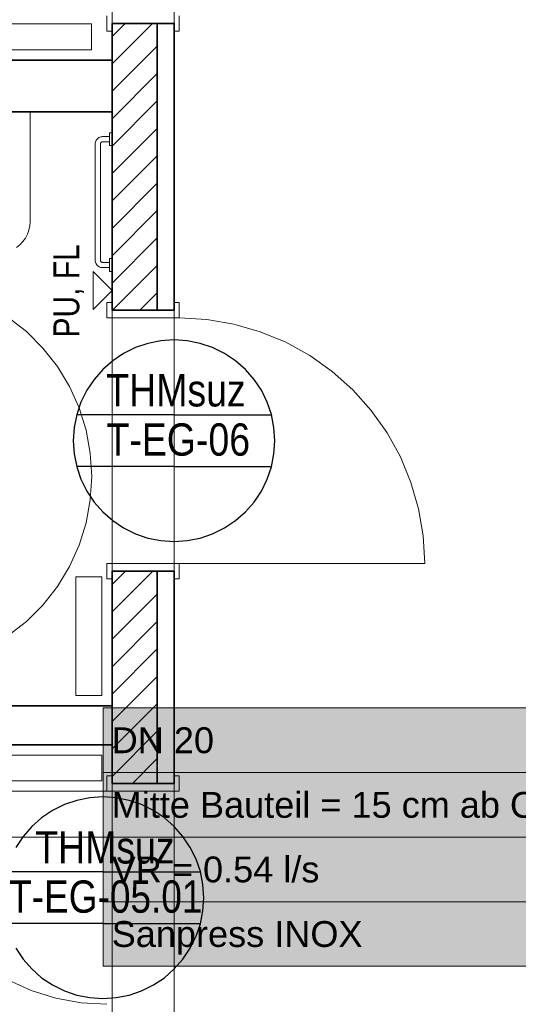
# Model space of a CAD drawing. Extents: x -132 to 668, y -61 to 533.
# Tile 14 of 256: x 94 to 132, y 11 to 87. Entities that reach past the tile are written whole.
import ezdxf
from ezdxf.lldxf.tags import DXFTag

# ---------------------------------------------------------------- set-up
doc = ezdxf.new("R2010")
doc.units = 0
doc.layers.get('0').update_dxf_attribs({"lineweight": 5})
for name, color, linetype, lineweight in [('5_EG-BESTAND', 7, 'Continuous', 25), ('5_EG-HLSE', 7, 'Continuous', 25), ('5_EG-NEU', 7, 'Continuous', 25), ('5_EG-SCHRAFF-FILL', 7, 'Continuous', 25), ('5_EG-TÜRSTEMPEL', 7, 'Continuous', 25), ('5_EG-WANDFLÄCHENMATERIAL', 7, 'Continuous', 25)]:
    doc.layers.add(name, color=color, linetype=linetype, lineweight=lineweight)
doc.layers.add('S_Kaltwasser_Beschriftung-OG', color=7, linetype='Continuous', lineweight=18, true_color=0x005e00)
doc.styles.get("Standard").update_dxf_attribs({"font": 'arial.ttf'})
tags = doc.linetypes.add('ALL_S14', pattern=[0.002, 0.001, -0.001]).pattern_tags.tags
tags[6:7] = [DXFTag(74, 4), DXFTag(75, 0), DXFTag(340, '0'), DXFTag(46, 1.0), DXFTag(50, 0.0), DXFTag(44, 0.0), DXFTag(45, 0.0)]
tags[4:5] = [DXFTag(74, 4), DXFTag(75, 0), DXFTag(340, '0'), DXFTag(46, 1.0), DXFTag(50, 0.0), DXFTag(44, 0.0), DXFTag(45, 0.0)]
tags = doc.linetypes.add('PUNKT2_S9', pattern=[0.0005, 0, -0.0005]).pattern_tags.tags
tags[6:7] = [DXFTag(74, 4), DXFTag(75, 0), DXFTag(340, '0'), DXFTag(46, 1.0), DXFTag(50, 0.0), DXFTag(44, 0.0), DXFTag(45, 0.0)]
tags[4:5] = [DXFTag(74, 4), DXFTag(75, 0), DXFTag(340, '0'), DXFTag(46, 1.0), DXFTag(50, 0.0), DXFTag(44, 0.0), DXFTag(45, 0.0)]

# ---------------------------------------------------------------- blocks, each defined once
blk = doc.blocks.new('Referenz-A07AMLO71N', base_point=(-89.161, -60.051))
at = {"layer": '5_EG-BESTAND', "color": 0, "linetype": 'ALL_S14', "lineweight": 13, "ltscale": 0.13}
for p, q in [((100.923, 167.942), (100.923, -27.678)), ((105.723, 167.942), (105.723, -27.739))]:
    blk.add_line(p, q, dxfattribs=at)
at = {"layer": '5_EG-HLSE', "color": 0, "lineweight": 13}
for p, q in [((87.363, 86.638), (99.323, 86.638)), ((99.323, 86.638), (99.323, 84.638)), ((87.363, 84.638), (99.323, 84.638)), ((81.579, 79.838), (94.579, 79.838)), ((94.579, 79.838), (94.579, 71.324)), ((99.845, 77.794), (99.789, 77.744)), ((99.907, 77.835), (99.845, 77.794)), ((99.974, 77.868), (99.907, 77.835)), ((100.045, 77.892), (99.974, 77.868)), ((100.118, 77.907), (100.045, 77.892)), ((100.193, 77.912), (100.118, 77.907)), ((100.193, 77.912), (100.723, 77.912)), ((100.723, 78.212), (100.723, 77.212)), ((100.923, 78.212), (100.723, 78.212)), ((100.923, 78.212), (100.923, 77.212)), ((99.627, 77.415), (99.622, 77.341)), ((99.622, 77.341), (99.622, 68.343)), ((99.641, 77.488), (99.627, 77.415)), ((99.665, 77.559), (99.641, 77.488)), ((99.698, 77.626), (99.665, 77.559)), ((99.74, 77.688), (99.698, 77.626)), ((99.789, 77.744), (99.74, 77.688)), ((100.025, 77.364), (100.023, 77.342)), ((100.023, 77.341), (100.023, 68.341)), ((100.029, 77.386), (100.025, 77.364)), ((100.036, 77.407), (100.029, 77.386)), ((100.046, 77.427), (100.036, 77.407)), ((100.058, 77.446), (100.046, 77.427)), ((100.073, 77.462), (100.058, 77.446)), ((100.09, 77.477), (100.073, 77.462)), ((100.108, 77.489), (100.09, 77.477)), ((100.128, 77.499), (100.108, 77.489)), ((100.15, 77.506), (100.128, 77.499)), ((100.171, 77.51), (100.15, 77.506)), ((100.194, 77.512), (100.171, 77.51)), ((100.192, 77.512), (100.723, 77.512)), ((100.723, 77.212), (100.923, 77.212)), ((94.486, 70.668), (94.555, 70.993)), ((94.555, 70.993), (94.579, 71.324)), ((94.216, 70.058), (94.373, 70.354)), ((94.373, 70.354), (94.486, 70.668)), ((93.523, 69.323), (93.788, 69.538)), ((93.788, 69.538), (94.02, 69.784)), ((94.02, 69.784), (94.216, 70.058)), ((99.622, 68.343), (99.627, 68.268)), ((99.627, 68.268), (99.641, 68.195)), ((99.641, 68.195), (99.665, 68.124)), ((99.665, 68.124), (99.698, 68.057)), ((99.698, 68.057), (99.74, 67.995)), ((99.74, 67.995), (99.789, 67.939)), ((99.789, 67.939), (99.845, 67.89)), ((99.845, 67.89), (99.907, 67.848)), ((99.907, 67.848), (99.974, 67.815)), ((100.023, 68.341), (100.025, 68.319)), ((100.025, 68.319), (100.029, 68.297)), ((100.029, 68.297), (100.036, 68.276)), ((100.036, 68.276), (100.046, 68.256)), ((100.046, 68.256), (100.058, 68.238)), ((100.058, 68.238), (100.073, 68.221)), ((100.073, 68.221), (100.09, 68.206)), ((100.09, 68.206), (100.108, 68.194)), ((100.108, 68.194), (100.128, 68.184)), ((100.128, 68.184), (100.15, 68.177)), ((100.15, 68.177), (100.171, 68.173)), ((100.171, 68.173), (100.194, 68.172)), ((100.192, 68.172), (100.723, 68.172)), ((100.723, 68.472), (100.923, 68.472)), ((100.723, 67.472), (100.723, 68.472)), ((100.923, 68.472), (100.923, 67.472)), ((99.974, 67.815), (100.045, 67.791)), ((100.045, 67.791), (100.118, 67.776)), ((100.118, 67.776), (100.193, 67.772)), ((100.193, 67.772), (100.723, 67.772)), ((100.923, 67.472), (100.723, 67.472)), ((98.123, 34.638), (98.123, 43.838)), ((100.123, 43.838), (98.123, 43.838)), ((100.123, 34.638), (100.123, 43.838)), ((98.123, 34.638), (100.123, 34.638)), ((78.963, 30.038), (100.123, 30.038)), ((100.123, 28.038), (100.123, 30.038)), ((78.963, 28.038), (100.123, 28.038))]:
    blk.add_line(p, q, dxfattribs=at)
at = {"layer": '5_EG-HLSE', "color": 0, "linetype": 'ALL_S14', "lineweight": 13, "ltscale": 0.13}
for p, q in [((94.295, 62.825), (92.869, 63.942)), ((95.576, 61.544), (94.295, 62.825)), ((96.693, 60.118), (95.576, 61.544)), ((97.63, 58.568), (96.693, 60.118)), ((98.373, 56.916), (97.63, 58.568)), ((98.912, 55.187), (98.373, 56.916)), ((99.239, 53.405), (98.912, 55.187)), ((99.348, 51.597), (99.239, 53.405)), ((99.239, 49.789), (99.348, 51.597)), ((98.912, 48.007), (99.239, 49.789)), ((98.373, 46.278), (98.912, 48.007)), ((97.63, 44.626), (98.373, 46.278)), ((96.693, 43.076), (97.63, 44.626)), ((95.576, 41.65), (96.693, 43.076)), ((94.295, 40.369), (95.576, 41.65)), ((92.869, 39.252), (94.295, 40.369))]:
    blk.add_line(p, q, dxfattribs=at)
at = {"layer": '5_EG-NEU', "color": 0, "lineweight": 13}
for p, q in [((100.523, 86.064), (100.523, 87.264)), ((106.123, 87.264), (106.123, 86.064)), ((105.723, 86.664), (100.923, 86.664)), ((100.923, 86.664), (100.923, 86.064)), ((105.723, 86.064), (105.723, 86.664)), ((100.923, 86.064), (100.523, 86.064)), ((106.123, 86.064), (105.723, 86.064)), ((100.523, 65.072), (100.523, 63.872)), ((100.923, 65.072), (100.523, 65.072)), ((100.923, 64.472), (100.923, 65.072)), ((106.123, 65.072), (105.723, 65.072)), ((105.723, 65.072), (105.723, 64.472)), ((106.123, 63.872), (106.123, 65.072)), ((105.723, 64.472), (100.923, 64.472)), ((100.523, 63.872), (106.123, 63.872)), ((108.25, 63.752), (106.123, 63.872)), ((110.351, 63.395), (108.25, 63.752)), ((112.398, 62.805), (110.351, 63.395)), ((114.367, 61.99), (112.398, 62.805)), ((116.232, 60.959), (114.367, 61.99)), ((117.969, 59.726), (116.232, 60.959)), ((119.558, 58.307), (117.969, 59.726)), ((120.978, 56.718), (119.558, 58.307)), ((122.211, 54.98), (120.978, 56.718)), ((123.242, 53.115), (122.211, 54.98)), ((124.057, 51.147), (123.242, 53.115)), ((124.647, 49.099), (124.057, 51.147)), ((125.004, 46.999), (124.647, 49.099)), ((125.123, 44.872), (125.004, 46.999)), ((100.523, 43.672), (100.523, 44.872)), ((100.523, 44.872), (106.123, 44.872)), ((105.723, 44.272), (100.923, 44.272)), ((100.923, 44.272), (100.923, 43.672)), ((105.723, 43.672), (105.723, 44.272)), ((106.123, 44.872), (125.123, 44.872)), ((106.123, 44.872), (106.123, 43.672)), ((100.923, 43.672), (100.523, 43.672)), ((106.123, 43.672), (105.723, 43.672)), ((100.523, 28.438), (100.523, 27.238)), ((100.923, 28.438), (100.523, 28.438)), ((100.923, 27.838), (100.923, 28.438)), ((106.123, 28.438), (105.723, 28.438)), ((105.723, 28.438), (105.723, 27.838)), ((106.123, 27.238), (106.123, 28.438)), ((105.723, 27.838), (100.923, 27.838)), ((100.523, 27.238), (84.023, 27.238)), ((100.523, 27.238), (106.123, 27.238)), ((92.855, 12.628), (94.672, 11.81)), ((94.672, 11.81), (96.574, 11.217)), ((96.574, 11.217), (98.534, 10.858)), ((98.534, 10.858), (100.523, 10.738))]:
    blk.add_line(p, q, dxfattribs=at)
at = {"layer": '5_EG-NEU', "color": 0, "lineweight": 35}
for p, q in [((105.723, 86.664), (100.923, 86.664)), ((100.923, 86.664), (100.923, 79.838)), ((104.423, 86.664), (104.423, 64.472)), ((105.723, 64.472), (105.723, 86.664)), ((73.296, 83.838), (100.923, 83.838)), ((53.096, 79.838), (100.923, 79.838)), ((100.923, 79.838), (100.923, 64.472)), ((100.923, 64.472), (105.723, 64.472)), ((100.923, 44.272), (105.723, 44.272)), ((100.923, 44.272), (100.923, 30.838)), ((104.423, 44.272), (104.423, 27.838)), ((105.723, 27.838), (105.723, 44.272)), ((53.096, 33.838), (100.923, 33.838)), ((68.296, 30.838), (100.923, 30.838)), ((100.923, 30.838), (100.923, 27.838)), ((105.723, 27.838), (100.923, 27.838))]:
    blk.add_line(p, q, dxfattribs=at)
at = {"layer": '5_EG-NEU', "color": 0, "linetype": 'PUNKT2_S9', "lineweight": 13, "ltscale": 0.13}
for p, q in [((100.923, 63.872), (100.923, 44.872)), ((105.723, 63.872), (105.723, 44.872)), ((100.923, 27.238), (100.923, 10.738)), ((105.723, 27.238), (105.723, 10.738))]:
    blk.add_line(p, q, dxfattribs=at)
at = {"layer": '5_EG-SCHRAFF-FILL', "color": 0, "lineweight": 13}
for p, q in [((100.932, 83.545), (104.051, 86.664)), ((100.933, 85.667), (101.929, 86.664)), ((100.931, 81.422), (104.423, 84.915)), ((100.93, 79.3), (104.423, 82.793)), ((100.929, 77.178), (104.423, 80.672)), ((100.928, 75.056), (104.423, 78.551)), ((100.927, 72.933), (104.423, 76.429)), ((100.926, 70.811), (104.423, 74.308)), ((100.925, 68.689), (104.423, 72.187)), ((100.924, 66.566), (104.423, 70.065)), ((100.951, 64.472), (104.423, 67.944)), ((103.072, 64.472), (104.423, 65.823)), ((100.931, 41.118), (104.085, 44.272)), ((100.933, 43.24), (101.964, 44.272)), ((100.93, 38.995), (104.423, 42.488)), ((100.929, 36.873), (104.423, 40.367)), ((100.927, 34.75), (104.423, 38.246)), ((100.926, 32.627), (104.423, 36.124)), ((100.925, 30.505), (104.423, 34.003)), ((100.923, 28.382), (104.423, 31.882)), ((102.501, 27.838), (104.423, 29.76))]:
    blk.add_line(p, q, dxfattribs=at)
at = {"layer": '5_EG-TÜRSTEMPEL', "color": 0, "lineweight": -2}
for p, q in [((103.704, 61.906), (102.738, 61.578)), ((104.705, 62.105), (103.704, 61.906)), ((105.723, 62.172), (104.705, 62.105)), ((106.741, 62.105), (105.723, 62.172)), ((107.742, 61.906), (106.741, 62.105)), ((108.708, 61.578), (107.742, 61.906)), ((101.823, 61.127), (100.975, 60.56)), ((102.738, 61.578), (101.823, 61.127)), ((109.623, 61.127), (108.708, 61.578)), ((110.471, 60.56), (109.623, 61.127)), ((100.975, 60.56), (100.208, 59.887)), ((111.239, 59.887), (110.471, 60.56)), ((100.208, 59.887), (99.535, 59.12)), ((111.911, 59.12), (111.239, 59.887)), ((99.535, 59.12), (98.968, 58.272)), ((112.478, 58.272), (111.911, 59.12)), ((98.968, 58.272), (98.517, 57.357)), ((112.929, 57.357), (112.478, 58.272)), ((98.517, 57.357), (98.189, 56.39)), ((113.257, 56.39), (112.929, 57.357)), ((98.189, 56.39), (97.99, 55.39)), ((105.723, 56.372), (98.184, 56.372)), ((105.723, 56.372), (113.262, 56.372)), ((113.456, 55.39), (113.257, 56.39)), ((97.99, 55.39), (97.923, 54.372)), ((113.523, 54.372), (113.456, 55.39)), ((97.923, 54.372), (97.99, 53.353)), ((113.456, 53.353), (113.523, 54.372)), ((97.99, 53.353), (98.189, 52.353)), ((113.257, 52.353), (113.456, 53.353)), ((105.723, 52.372), (98.184, 52.372)), ((98.189, 52.353), (98.517, 51.387)), ((105.723, 52.372), (113.262, 52.372)), ((112.929, 51.387), (113.257, 52.353)), ((98.517, 51.387), (98.968, 50.472)), ((112.478, 50.472), (112.929, 51.387)), ((98.968, 50.472), (99.535, 49.623)), ((111.911, 49.623), (112.478, 50.472)), ((99.535, 49.623), (100.208, 48.856)), ((111.239, 48.856), (111.911, 49.623)), ((100.208, 48.856), (100.975, 48.183)), ((110.471, 48.183), (111.239, 48.856)), ((100.975, 48.183), (101.823, 47.617)), ((109.623, 47.617), (110.471, 48.183)), ((101.823, 47.617), (102.738, 47.165)), ((108.708, 47.165), (109.623, 47.617)), ((102.738, 47.165), (103.704, 46.837)), ((103.704, 46.837), (104.705, 46.638)), ((104.705, 46.638), (105.723, 46.572)), ((105.723, 46.572), (106.741, 46.638)), ((106.741, 46.638), (107.742, 46.837)), ((107.742, 46.837), (108.708, 47.165)), ((99.205, 26.721), (98.204, 26.522)), ((100.223, 26.788), (99.205, 26.721)), ((101.241, 26.721), (100.223, 26.788)), ((102.242, 26.522), (101.241, 26.721)), ((97.238, 26.194), (96.323, 25.743)), ((98.204, 26.522), (97.238, 26.194)), ((103.208, 26.194), (102.242, 26.522)), ((104.123, 25.743), (103.208, 26.194)), ((95.475, 25.176), (94.708, 24.503)), ((96.323, 25.743), (95.475, 25.176)), ((104.971, 25.176), (104.123, 25.743)), ((105.739, 24.503), (104.971, 25.176)), ((94.708, 24.503), (94.035, 23.736)), ((106.411, 23.736), (105.739, 24.503)), ((94.035, 23.736), (93.468, 22.888)), ((106.978, 22.888), (106.411, 23.736)), ((107.429, 21.973), (106.978, 22.888)), ((107.757, 21.007), (107.429, 21.973)), ((100.223, 20.988), (92.684, 20.988)), ((100.223, 20.988), (107.762, 20.988)), ((107.956, 20.006), (107.757, 21.007)), ((108.023, 18.988), (107.956, 20.006)), ((107.956, 17.97), (108.023, 18.988)), ((107.757, 16.969), (107.956, 17.97)), ((100.223, 16.988), (92.684, 16.988)), ((100.223, 16.988), (107.762, 16.988)), ((107.429, 16.003), (107.757, 16.969)), ((106.978, 15.088), (107.429, 16.003)), ((93.468, 15.088), (94.035, 14.239)), ((106.411, 14.239), (106.978, 15.088)), ((94.035, 14.239), (94.708, 13.472)), ((105.739, 13.472), (106.411, 14.239)), ((94.708, 13.472), (95.475, 12.8)), ((104.971, 12.8), (105.739, 13.472)), ((95.475, 12.8), (96.323, 12.233)), ((96.323, 12.233), (97.238, 11.782)), ((103.208, 11.782), (104.123, 12.233)), ((104.123, 12.233), (104.971, 12.8)), ((97.238, 11.782), (98.204, 11.454)), ((98.204, 11.454), (99.205, 11.255)), ((101.241, 11.255), (102.242, 11.454)), ((102.242, 11.454), (103.208, 11.782)), ((99.205, 11.255), (100.223, 11.188)), ((100.223, 11.188), (101.241, 11.255))]:
    blk.add_line(p, q, dxfattribs=at)
at = {"layer": '5_EG-WANDFLÄCHENMATERIAL', "color": 0, "lineweight": 18}
for p, q in [((100.923, 65.987), (99.452, 67.458)), ((99.452, 67.458), (99.452, 64.516)), ((100.923, 65.987), (99.452, 64.516))]:
    blk.add_line(p, q, dxfattribs=at)
at = {"layer": '5_EG-TÜRSTEMPEL', "color": 0, "lineweight": -2, "char_height": 2.5, "attachment_point": 1}
for s, insert in [('{\\W0.83;\\fArial;THMsuz}', (100.478, 59.523)), ('{\\W0.83;\\fArial;T-EG-06}', (100.494, 55.712)), ('{\\W0.83;\\fArial;THMsuz}', (94.978, 24.139)), ('{\\W0.82;\\fArial;T-EG-05.01}', (92.962, 20.328))]:
    blk.add_mtext(s, dxfattribs=dict(at, insert=insert))
at = {"layer": '5_EG-WANDFLÄCHENMATERIAL', "color": 0, "lineweight": 18, "char_height": 2, "attachment_point": 1, "rotation": 90.00392}
for s, insert in [('{\\W0.83;\\fArial;FL}', (96.39, 66.876)), ('{\\W0.83;\\fArial;PU,}', (96.39, 62.362))]:
    blk.add_mtext(s, dxfattribs=dict(at, insert=insert))
blk = doc.blocks.new('Bauteilbeschriftung-A07AMLPL1N', base_point=(89.29, 13.68))
at = {"color": 0, "lineweight": -2}
for p, q in [((100.231, 33.68), (140.434, 33.68)), ((100.231, 13.68), (100.231, 33.68)), ((140.434, 33.68), (140.434, 13.68)), ((100.231, 28.68), (140.434, 28.68)), ((100.231, 23.68), (140.434, 23.68)), ((100.231, 18.68), (140.434, 18.68)), ((140.434, 13.68), (100.231, 13.68))]:
    blk.add_line(p, q, dxfattribs=at)
at = {"color": 0, "linetype": 'ByBlock', "lineweight": -2, "ltscale": 0.18}
blk.add_line((100.231, 23.68), (89.29, 23.68), dxfattribs=at)
at = {"color": 7, "linetype": 'ByBlock', "lineweight": -2, "ltscale": 0.18, "true_color": 0xffffff}
for points in [[(100.231, 13.68), (140.434, 13.68), (100.231, 33.68)], [(140.434, 13.68), (100.231, 33.68), (140.434, 33.68)]]:
    blk.add_solid(points, dxfattribs=at)
at = {"color": 0, "linetype": 'ByBlock', "lineweight": -2, "ltscale": 0.18, "char_height": 2, "attachment_point": 1}
for s, insert in [('{\\fArial;DN 20}', (100.898, 32.18)), ('{\\fArial;Mitte Bauteil = 15 cm ab OKRD}', (100.898, 27.18)), ('{\\fArial;VR = 0.54 l/s}', (100.898, 22.18)), ('{\\fArial;Sanpress INOX}', (100.898, 17.18))]:
    blk.add_mtext(s, dxfattribs=dict(at, insert=insert))

msp = doc.modelspace()

# ---------------------------------------------------------------- block references
at = {"color": 251, "lineweight": 25, "ltscale": 0.25, "true_color": 0x585858}
msp.add_blockref('Referenz-A07AMLO71N', (-89.161, -60.051), dxfattribs=at)
at = {"layer": 'S_Kaltwasser_Beschriftung-OG', "ltscale": 0.18}
msp.add_blockref('Bauteilbeschriftung-A07AMLPL1N', (89.29, 13.68), dxfattribs=at)

doc.saveas('drawing.dxf')
